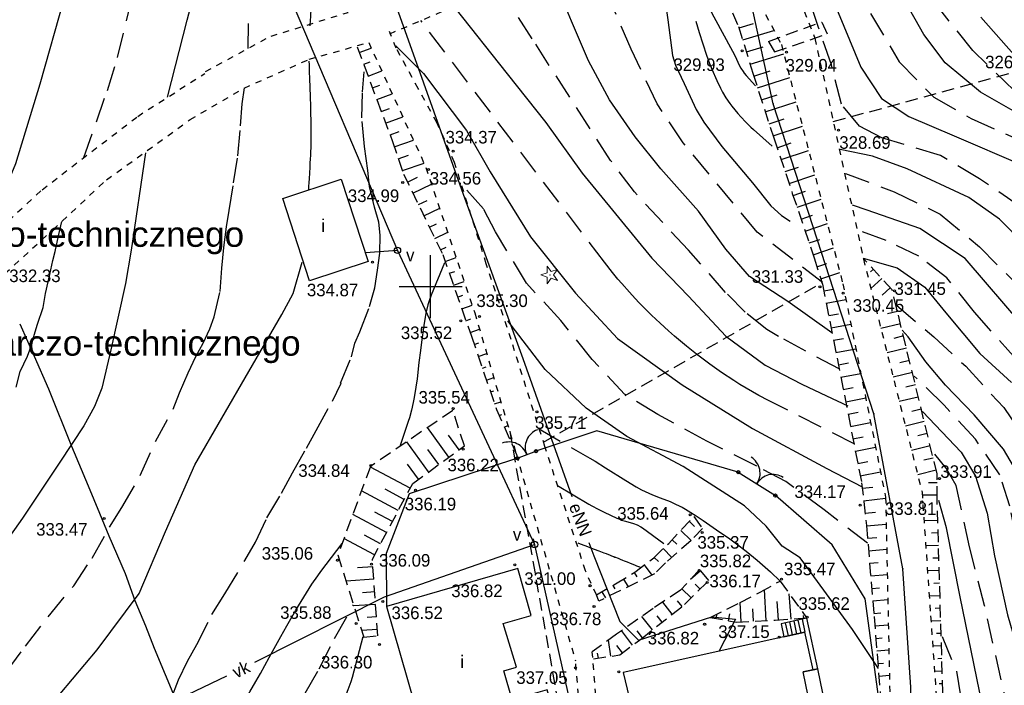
# Model space of a CAD drawing. Extents: x 4615668 to 9249187, y 5334101 to 10688993.
# Tile 53 of 120: x 4667702 to 4667780, y 5336887 to 5336940. Entities that reach past the tile are written whole.
import ezdxf
from ezdxf.enums import TextEntityAlignment as Align

# ---------------------------------------------------------------- set-up
doc = ezdxf.new("R2010")
doc.units = 0
doc.header["$MEASUREMENT"] = 0
for name, pattern in [('DROGA', [1, 0.5, -0.5]), ('PRZEPUST', [1.5, 1, -0.5]), ('SKARPA1', [1.5, 1, -0.5]), ('UZYTEK', [1.5, 1, -0.5]), ('WARSTWICA', [3, 2, -1])]:
    doc.linetypes.add(name, pattern=pattern)
for name, color, linetype in [('13', 7, 'Continuous'), ('14', 7, 'Continuous'), ('15', 7, 'Continuous'), ('17', 7, 'Continuous'), ('19', 7, 'Continuous'), ('21', 7, 'Continuous'), ('22', 7, 'Continuous'), ('23', 7, 'Continuous'), ('24', 7, 'Continuous'), ('25', 7, 'Continuous'), ('38', 7, 'Continuous'), ('47', 7, 'Continuous'), ('50', 7, 'Continuous'), ('51', 7, 'Continuous'), ('52', 7, 'Continuous'), ('60', 7, 'Continuous'), ('9', 7, 'Continuous'), ('SZZPZ_922', 7, 'Continuous')]:
    doc.layers.add(name, color=color, linetype=linetype)
doc.styles.add('Style-Arial', font='arial.ttf')
doc.styles.add('txt', font='TXT', dxfattribs={"height": 0.2})

# ---------------------------------------------------------------- blocks, each defined once
blk = doc.blocks.new('*M2221')
at = {"layer": '60', "color": 7, "linetype": 'Continuous'}
for p, q in [((100, 97.5), (100, 102.5)), ((97.5, 100), (102.5, 100))]:
    blk.add_line(p, q, dxfattribs=at)
blk = doc.blocks.new('DI')
at = {"layer": 'SZZPZ_922', "color": 7, "linetype": 'Continuous', "lineweight": 13}
for p, q in [((-0.736, -0.001), (-0.227, 0.164)), ((-0.227, 0.699), (0.087, 0.267)), ((-0.227, 0.164), (-0.227, 0.699)), ((0.087, 0.267), (0.595, 0.431)), ((0.595, 0.431), (0.281, -0.001)), ((-0.227, -0.166), (-0.736, -0.001)), ((-0.227, -0.702), (-0.227, -0.166)), ((0.087, -0.268), (-0.227, -0.702)), ((0.595, -0.434), (0.087, -0.268)), ((0.281, -0.001), (0.595, -0.434))]:
    blk.add_line(p, q, dxfattribs=at)
blk.add_circle((0, 0), 0.0203, dxfattribs=at)
blk = doc.blocks.new('WYS')
at = {"layer": '52', "color": 67, "linetype": 'Continuous'}
blk.add_circle((0, 0), 0.08, dxfattribs=at)
blk = doc.blocks.new('SLU')
at = {"layer": '22', "color": 1, "linetype": 'Continuous'}
blk.add_circle((0, 0), 0.25, dxfattribs=at)
blk = doc.blocks.new('*M2283')
at = {"layer": '25', "color": 165, "linetype": 'Continuous'}
blk.add_lwpolyline([(103.455, -130.359), (109.185, -127.859), (114.335, -126.869), (121.655, -125.879), (126.565, -125.399), (135.325, -123.079), (146.835, -120.089), (153.905, -118.319), (159.545, -116.839), (164.215, -116.269), (172.715, -114.159), (175.995, -113.979), (176.185, -112.899), (177.075, -108.149), (177.955, -106.849), (178.725, -100.289), (178.655, -89.849), (178.035, -80.429), (175.725, -68.099), (171.225, -54.279), (167.705, -43.429), (165.765, -34.489)], dxfattribs=at)
blk.add_lwpolyline([(103.455, -130.359), (109.185, -127.859), (114.335, -126.869), (121.655, -125.879), (126.565, -125.399), (135.325, -123.079), (146.835, -120.089), (153.905, -118.319), (159.545, -116.839), (164.215, -116.269), (172.715, -114.159), (175.995, -113.979), (176.185, -112.899), (177.075, -108.149), (177.955, -106.849), (178.725, -100.289), (178.655, -89.849), (178.035, -80.429), (175.725, -68.099), (171.225, -54.279), (167.705, -43.429), (165.765, -34.489)], dxfattribs=at)
for p in [(167.705, -43.429), (171.225, -54.279), (175.725, -68.099), (178.035, -80.429)]:
    blk.add_point(p, dxfattribs=at)
blk = doc.blocks.new('BR')
at = {"layer": '38', "color": 97, "linetype": 'Continuous'}
for centre, start, end in [((-1.499, 0.053), 357.959, 90.56156), ((1.495, 0.058), 89.62231, 182.22487)]:
    blk.add_arc(centre, 1.5, start, end, dxfattribs=at)

msp = doc.modelspace()

# ---------------------------------------------------------------- linework, layer by layer
at = {"color": 97, "linetype": 'Continuous'}
for p, q in [((4667741.274, 5336905.523), (4667742.744, 5336906.083)), ((4667758.864, 5336904.413), (4667761.814, 5336902.553))]:
    msp.add_line(p, q, dxfattribs=at)
for points in [[(4667758.864, 5336904.413), (4667747.584, 5336907.713), (4667742.744, 5336906.083)], [(4667741.274, 5336905.523), (4667732.634, 5336902.703), (4667730.814, 5336897.953), (4667730.827, 5336893.732)], [(4667734.175, 5336882.095), (4667736.734, 5336872.353), (4667740.464, 5336868.513), (4667745.624, 5336869.403), (4667746.804, 5336869.673), (4667768.284, 5336873.459), (4667770.222, 5336885.216), (4667768.974, 5336894.323), (4667766.344, 5336898.643), (4667761.814, 5336902.553)]]:
    msp.add_lwpolyline(points, dxfattribs=at)
at = {"color": 97, "linetype": 'DROGA'}
for points in [[(4667750.454, 5336837.537), (4667746.812, 5336852.424), (4667745.665, 5336856.964), (4667745.703, 5336864.078), (4667747.121, 5336869.729), (4667748.156, 5336878.709), (4667747.231, 5336890.124)], [(4667748.996, 5336837.181), (4667745.356, 5336852.062), (4667744.163, 5336856.782), (4667744.205, 5336864.268), (4667745.488, 5336869.38), (4667746.867, 5336878.709), (4667745.886, 5336889.409)]]:
    msp.add_lwpolyline(points, dxfattribs=at)
at = {"color": 97, "linetype": 'Continuous'}
for centre in [(4667758.864, 5336904.413), (4667761.814, 5336902.553)]:
    msp.add_circle(centre, 0.125, dxfattribs=at)
at = {"layer": '13', "color": 7, "linetype": 'Continuous'}
for points in [[(4667727.241, 5336927.723), (4667729.38, 5336921.171), (4667724.715, 5336919.648), (4667722.575, 5336926.199)], [(4667730.827, 5336893.732), (4667734.175, 5336882.095), (4667744.239, 5336884.99), (4667743.633, 5336887.096), (4667740.85, 5336886.295), (4667740.187, 5336888.598), (4667741.19, 5336888.886), (4667740.121, 5336892.379), (4667742.37, 5336893.007), (4667741.288, 5336896.742)], [(4667751.286, 5336881.85), (4667764.818, 5336884.645), (4667764.019, 5336888.515), (4667764.825, 5336888.681), (4667764.174, 5336891.676), (4667749.684, 5336888.465)]]:
    msp.add_lwpolyline(points, close=True, dxfattribs=at)
msp.add_lwpolyline([(4667764.818, 5336884.645), (4667765.987, 5336884.886), (4667765.188, 5336888.756), (4667764.019, 5336888.515)], dxfattribs=at)
at = {"layer": '15', "color": 62, "linetype": 'Continuous'}
for p, q in [((4667763.276, 5336892.571), (4667763.502, 5336891.53)), ((4667763.612, 5336892.644), (4667763.838, 5336891.603)), ((4667762.604, 5336892.425), (4667762.83, 5336891.384)), ((4667762.94, 5336892.498), (4667763.166, 5336891.457))]:
    msp.add_line(p, q, dxfattribs=at)
for points in [[(4667763.948, 5336892.717), (4667762.268, 5336892.352), (4667762.494, 5336891.311), (4667764.174, 5336891.676)], [(4667764.825, 5336888.681), (4667765.187, 5336888.76), (4667764.309, 5336892.796), (4667763.948, 5336892.717), (4667764.174, 5336891.676)]]:
    msp.add_lwpolyline(points, dxfattribs=at)
at = {"layer": '17', "color": 97, "linetype": 'DROGA'}
for points in [[(4667716.431, 5336936.29), (4667721.642, 5336939.121), (4667727.794, 5336941.008), (4667708.423, 5336975.664), (4667700.322, 5336989.079)], [(4667763.698, 5336960.705), (4667756.722, 5336957.64), (4667760.473, 5336950.41), (4667764.965, 5336938.946), (4667768.832, 5336921.378), (4667773.495, 5336902.841), (4667774.178, 5336892.975), (4667775.485, 5336874.724), (4667773.723, 5336855.389), (4667764.113, 5336821.196), (4667762.692, 5336819.115)], [(4667731.105, 5336939.303), (4667736.934, 5336941.784), (4667743.586, 5336945.306), (4667750.807, 5336950.097), (4667755.015, 5336953.633), (4667759.621, 5336943.481), (4667762.294, 5336938.462), (4667767.184, 5336919.412), (4667770.597, 5336902.416), (4667771.051, 5336881.027), (4667771.222, 5336855.647), (4667766.844, 5336838.592), (4667764.399, 5336830.209), (4667761.385, 5336822.68), (4667758.485, 5336819.144)], [(4667747.561, 5336894.645), (4667746.696, 5336896.559), (4667743.457, 5336906.446), (4667740.758, 5336914.98), (4667738.792, 5336921.007), (4667736.249, 5336929.067), (4667734.861, 5336932.239), (4667733.357, 5336934.946), (4667731.622, 5336938.157), (4667731.082, 5336939.472)], [(4667704.27, 5336923.698), (4667708.539, 5336927.69), (4667715.198, 5336932.481), (4667719.505, 5336934.985), (4667724.681, 5336937.272), (4667729.421, 5336938.615), (4667733.981, 5336928.671), (4667737.868, 5336917.103), (4667741.184, 5336905.821), (4667745.886, 5336889.409)], [(4667690.255, 5336914.074), (4667695.585, 5336919.668), (4667703.404, 5336926.895), (4667711.021, 5336932.731), (4667716.359, 5336936.145)], [(4667688.093, 5336907.584), (4667694.97, 5336914.552), (4667700.434, 5336920.214), (4667704.27, 5336923.698)]]:
    msp.add_lwpolyline(points, dxfattribs=at)
at = {"layer": '19', "color": 172, "linetype": 'PRZEPUST'}
for p, q in [((4667761.255, 5336938.702), (4667765.503, 5336940.238)), ((4667761.749, 5336937.86), (4667765.947, 5336939.297))]:
    msp.add_line(p, q, dxfattribs=at)
at = {"layer": '19', "color": 7, "linetype": 'Continuous'}
for p, q in [((4667765.503, 5336940.238), (4667765.947, 5336939.297)), ((4667761.255, 5336938.702), (4667761.749, 5336937.86))]:
    msp.add_line(p, q, dxfattribs=at)
at = {"layer": '21', "color": 1, "linetype": 'Continuous'}
for points in [[(4667719.167, 5336967.587), (4667719.28, 5336967.379), (4667724.742, 5336957.37), (4667728.366, 5336950.575), (4667732.958, 5336937.698), (4667736.952, 5336926.535), (4667741.701, 5336913.471), (4667745.569, 5336902.554), (4667745.603, 5336902.463)], [(4667746.962, 5336898.808), (4667747.35, 5336897.764), (4667749.413, 5336892.527), (4667750.914, 5336891.053), (4667756.76, 5336892.903), (4667758.636, 5336892.715), (4667757.305, 5336890.154)]]:
    msp.add_lwpolyline(points, dxfattribs=at)
at = {"layer": '23', "color": 40, "linetype": 'Continuous'}
for p, q in [((4667731.714, 5336922.063), (4667742.632, 5336898.66)), ((4667742.524, 5336899.113), (4667746.144, 5336883.033))]:
    msp.add_line(p, q, dxfattribs=at)
for points in [[(4667738.634, 5336955.333), (4667723.034, 5336942.513), (4667731.714, 5336922.063), (4667729.155, 5336921.86)], [(4667720.347, 5336889.29), (4667730.674, 5336894.487), (4667742.632, 5336898.66)], [(4667678.366, 5336867.372), (4667685.757, 5336872.173), (4667697.998, 5336878.036), (4667702.435, 5336880.705), (4667718.12, 5336888.211)]]:
    msp.add_lwpolyline(points, dxfattribs=at)
at = {"layer": '38', "color": 97, "linetype": 'Continuous'}
msp.add_lwpolyline([(4667701.62, 5336916.211), (4667702.245, 5336914.85), (4667702.762, 5336913.64), (4667703.925, 5336911.048), (4667705.753, 5336906.478), (4667707.085, 5336903.334), (4667707.99, 5336901.152), (4667708.722, 5336899.359), (4667710.011, 5336896.35), (4667710.786, 5336894.212), (4667711.648, 5336892.181), (4667712.337, 5336890.41), (4667714.961, 5336884.114), (4667717.026, 5336879.134), (4667720.075, 5336871.939), (4667721.088, 5336869.563), (4667722.38, 5336866.56), (4667722.94, 5336865.199), (4667722.23, 5336859.98), (4667716.635, 5336847.511), (4667713.882, 5336841.197), (4667718.186, 5336828.427), (4667721.434, 5336819.2)], dxfattribs=at)
for centre in [(4667742.744, 5336906.083), (4667741.274, 5336905.523), (4667741.274, 5336905.523)]:
    msp.add_circle(centre, 0.125, dxfattribs=at)
at = {"layer": '50', "color": 216, "linetype": 'Continuous'}
for points in [[(4667705.11, 5336980.635), (4667704.61, 5336977.177), (4667704.387, 5336973.161), (4667704.61, 5336969.647), (4667705.552, 5336964.551), (4667706.442, 5336958.918), (4667706.942, 5336955.738), (4667706.776, 5336951.667), (4667705.168, 5336942.163), (4667703.221, 5336935.303), (4667701.275, 5336928.944), (4667698.721, 5336922.828)], [(4667713.398, 5336934.249), (4667714.955, 5336940.384), (4667716.122, 5336944.846), (4667716.296, 5336945.952), (4667716.345, 5336948.193), (4667716.33, 5336952.784), (4667716.219, 5336956.8), (4667716.135, 5336957.861), (4667716.021, 5336959.275), (4667716.052, 5336959.979), (4667716.219, 5336961.43)], [(4667751.391, 5336950.638), (4667753.088, 5336947.776), (4667755.054, 5336944.488), (4667755.285, 5336944.076), (4667755.43, 5336943.796), (4667755.704, 5336943.229), (4667756.483, 5336941.504), (4667756.76, 5336940.937), (4667756.906, 5336940.659), (4667758.41, 5336937.912), (4667758.633, 5336937.47), (4667758.916, 5336936.87), (4667759.069, 5336936.579), (4667759.239, 5336936.3), (4667759.334, 5336936.167), (4667759.489, 5336935.978), (4667760.222, 5336935.166)], [(4667725.38, 5336944.88), (4667724.928, 5336942.212), (4667724.915, 5336942.129), (4667724.89, 5336941.962), (4667724.869, 5336941.795), (4667724.857, 5336941.684), (4667724.835, 5336941.46), (4667724.826, 5336941.348), (4667724.809, 5336941.124), (4667724.794, 5336940.9), (4667724.775, 5336940.6), (4667724.766, 5336940.451), (4667724.751, 5336940.227), (4667724.742, 5336940.115), (4667724.728, 5336939.947)], [(4667766.308, 5336915.509), (4667762.798, 5336917.984), (4667759.752, 5336919.996), (4667757.862, 5336922.162), (4667755.703, 5336925.179), (4667752.695, 5336928.544), (4667750.651, 5336931.097), (4667748.614, 5336934.052), (4667746.917, 5336937.146), (4667745.568, 5336940.318), (4667744.642, 5336942.561), (4667743.292, 5336944.843)], [(4667765.908, 5336943.188), (4667768.631, 5336936.641), (4667770.263, 5336934.161), (4667772.456, 5336932.728), (4667776.051, 5336931.194), (4667781.489, 5336928.846)], [(4667752.972, 5336942.322), (4667753.242, 5336940.426), (4667753.628, 5336937.564), (4667753.859, 5336936.805), (4667754.553, 5336935.359), (4667755.515, 5336933.284), (4667756.126, 5336932.256), (4667757.559, 5336930.344), (4667759.989, 5336927.443), (4667761.445, 5336925.619), (4667762.302, 5336924.852), (4667762.997, 5336924.388)], [(4667736.287, 5336941.366), (4667740.452, 5336936.105), (4667743.538, 5336932.237), (4667746.43, 5336928.215), (4667751.97, 5336921.437), (4667754.901, 5336918.42), (4667757.871, 5336915.248), (4667760.995, 5336912.927), (4667763.914, 5336911.429), (4667765.881, 5336910.501), (4667767.578, 5336909.688)], [(4667782.997, 5336931.91), (4667778.152, 5336934.646), (4667775.333, 5336936.989), (4667773.65, 5336939.24), (4667772.145, 5336941.874)], [(4667778.193, 5336940.622), (4667781.427, 5336936.956)], [(4667731.584, 5336938.347), (4667733.783, 5336936.143), (4667737.215, 5336931.617), (4667739.105, 5336928.329), (4667742.3, 5336923.137), (4667745.887, 5336918.65), (4667749.242, 5336915.053), (4667754.395, 5336911.358), (4667759.987, 5336907.877), (4667765.918, 5336904.712), (4667768.733, 5336903.242)], [(4667724.641, 5336926.911), (4667724.657, 5336927.208), (4667724.669, 5336927.405), (4667724.694, 5336927.801), (4667724.72, 5336928.197), (4667724.755, 5336928.725), (4667724.772, 5336928.988), (4667724.795, 5336929.384), (4667724.805, 5336929.582), (4667724.823, 5336929.978), (4667724.831, 5336930.176), (4667724.839, 5336930.473), (4667724.844, 5336930.77), (4667724.845, 5336930.919), (4667724.846, 5336931.149), (4667724.844, 5336931.609), (4667724.839, 5336932.07), (4667724.834, 5336932.377), (4667724.82, 5336932.99), (4667724.808, 5336933.451), (4667724.78, 5336934.372), (4667724.759, 5336934.986), (4667724.731, 5336935.804), (4667724.718, 5336936.214), (4667724.7, 5336936.828), (4667724.692, 5336937.135)], [(4667711.63, 5336929.84), (4667710.504, 5336922.082), (4667710.038, 5336919.426), (4667708.873, 5336914.154), (4667708.176, 5336911.091), (4667707.593, 5336909.633), (4667706.728, 5336908.114), (4667704.827, 5336905.215), (4667701.856, 5336900.745), (4667698.68, 5336896.327), (4667697.195, 5336894.066), (4667695.761, 5336891.497)], [(4667783.651, 5336920.508), (4667779.662, 5336924.556), (4667777.215, 5336926.287), (4667772.324, 5336928.566), (4667769.544, 5336929.564), (4667766.969, 5336930.101)], [(4667690.097, 5336855.712), (4667692.094, 5336860.079), (4667695.475, 5336865.37), (4667697.876, 5336869.807), (4667699.873, 5336873.968), (4667700.795, 5336877.719), (4667701.103, 5336880.596), (4667701.82, 5336882.497), (4667703.862, 5336885.608), (4667707.806, 5336890.283), (4667711.135, 5336894.753), (4667713.235, 5336899.685), (4667715.576, 5336904.988), (4667719.878, 5336912.437), (4667722.49, 5336916.958), (4667723.411, 5336918.64), (4667724.13, 5336921.12)], [(4667768.818, 5336921.442), (4667771.528, 5336920.67), (4667773.714, 5336919.146), (4667775.394, 5336917.087), (4667778.113, 5336913.851), (4667780.635, 5336911.543)], [(4667770.04, 5336888.788), (4667767.957, 5336891.883), (4667765.682, 5336895.016), (4667763.792, 5336897.608), (4667762.365, 5336898.536), (4667761.092, 5336900.122), (4667759.357, 5336901.746), (4667754.47, 5336904.863), (4667749.996, 5336907.261), (4667746.757, 5336909.505), (4667743.482, 5336912.595), (4667740.513, 5336916.463)], [(4667795.18, 5336829.986), (4667792.621, 5336833.756), (4667791.315, 5336836.323), (4667790.091, 5336840.227), (4667789.238, 5336844.879), (4667788.652, 5336849.8), (4667788.385, 5336853.791), (4667788.705, 5336858.631), (4667788.705, 5336864.286), (4667788.625, 5336868.216), (4667788.118, 5336872.869), (4667787.185, 5336881.853), (4667786.518, 5336885.569), (4667785.558, 5336889.527), (4667783.936, 5336895.683), (4667782.87, 5336899.881), (4667781.778, 5336903.212), (4667779.992, 5336906.233), (4667777.652, 5336908.976), (4667775.359, 5336911.329), (4667773.813, 5336913.201), (4667772.4, 5336915.18), (4667771.92, 5336915.715)], [(4667773.544, 5336909.231), (4667776.616, 5336906.01), (4667777.756, 5336904.097), (4667778.69, 5336901.156), (4667779.276, 5336897.76), (4667780.316, 5336893.067), (4667781.649, 5336888.414), (4667782.39, 5336885.034), (4667783.537, 5336880.729), (4667784.336, 5336877.359), (4667784.657, 5336873.735), (4667785.057, 5336869.323), (4667785.376, 5336865.357), (4667785.403, 5336860.411), (4667785.297, 5336856.546), (4667785.404, 5336852.294), (4667785.645, 5336848.561), (4667786.124, 5336843.695), (4667786.682, 5336840.504), (4667787.749, 5336835.959), (4667789.825, 5336830.919), (4667791.585, 5336827.576), (4667793.761, 5336824.585), (4667794.318, 5336823.953)], [(4667744.45, 5336903.348), (4667746.956, 5336901.878), (4667747.198, 5336901.74), (4667747.689, 5336901.479), (4667748.188, 5336901.232), (4667749.193, 5336900.756), (4667749.417, 5336900.661), (4667749.571, 5336900.606), (4667749.884, 5336900.511), (4667750.515, 5336900.329), (4667750.817, 5336900.216), (4667751.103, 5336900.071), (4667751.237, 5336899.982), (4667752.934, 5336898.745)], [(4667792.16, 5336819.75), (4667791.897, 5336820.005), (4667789.394, 5336822.75), (4667787.181, 5336825.638), (4667785.661, 5336829.168), (4667784.438, 5336832.948), (4667783.532, 5336836.959), (4667783.078, 5336840.382), (4667782.441, 5336845.788), (4667782.148, 5336850.949), (4667782.228, 5336854.651), (4667782.335, 5336859.678), (4667782.096, 5336865.193), (4667781.749, 5336869.632), (4667780.896, 5336874.579), (4667780.099, 5336878.302), (4667779.032, 5336882.42), (4667778.072, 5336886.992), (4667776.529, 5336894.487), (4667775.436, 5336899.984), (4667774.823, 5336902.15)], [(4667718.647, 5336869.907), (4667721.617, 5336874.325), (4667721.952, 5336874.838), (4667722.167, 5336875.185), (4667722.582, 5336875.888), (4667723.171, 5336876.964), (4667723.548, 5336877.69), (4667724.281, 5336879.155), (4667725.083, 5336880.818), (4667725.597, 5336881.935), (4667725.932, 5336882.683), (4667726.586, 5336884.189), (4667727.414, 5336886.128), (4667727.797, 5336887.107), (4667728.028, 5336887.768), (4667728.133, 5336888.102), (4667728.276, 5336888.608), (4667728.993, 5336891.331)]]:
    msp.add_lwpolyline(points, dxfattribs=at)
at = {"layer": '50', "color": 245, "linetype": 'WARSTWICA'}
for points in [[(4667706.744, 5336929.454), (4667708.605, 5336934.8), (4667709.406, 5336937.419), (4667710.726, 5336942.747), (4667711.694, 5336946.493), (4667711.953, 5336948.399), (4667712.005, 5336950.357), (4667711.953, 5336954.276), (4667711.84, 5336961.348), (4667711.597, 5336963.199), (4667711.097, 5336965.651), (4667711.003, 5336966.888), (4667711.059, 5336969.518), (4667711.115, 5336971.253)], [(4667765.573, 5336919.499), (4667760.365, 5336923.513), (4667754.471, 5336930.635), (4667752.388, 5336933.741), (4667750.333, 5336938.085), (4667747.373, 5336944.848), (4667746.167, 5336946.937)], [(4667781.248, 5336925.579), (4667778.076, 5336927.771), (4667774.956, 5336929.616), (4667770.299, 5336931.031), (4667768.512, 5336931.941), (4667767.076, 5336933.692), (4667766.276, 5336936.82), (4667765.263, 5336939.815), (4667763.962, 5336943.567)], [(4667766.888, 5336912.626), (4667762.064, 5336915.21), (4667761.124, 5336915.777), (4667759.408, 5336917.144), (4667757.848, 5336918.726), (4667755.876, 5336920.973), (4667754.884, 5336922.082), (4667750.582, 5336926.718), (4667748.69, 5336929.229), (4667742.441, 5336938.906), (4667739.755, 5336943.085)], [(4667754.671, 5336943.102), (4667755.481, 5336940.317), (4667755.754, 5336939.411), (4667756.33, 5336937.61), (4667756.573, 5336936.929), (4667756.754, 5336936.483), (4667757.14, 5336935.598), (4667757.445, 5336934.962), (4667757.61, 5336934.652), (4667757.878, 5336934.198), (4667758.175, 5336933.76), (4667758.335, 5336933.548), (4667758.817, 5336932.962), (4667759.068, 5336932.681), (4667759.457, 5336932.273), (4667759.862, 5336931.881), (4667760.07, 5336931.692), (4667761.806, 5336930.144)], [(4667719.821, 5336938.131), (4667719.865, 5336941.203)], [(4667780.844, 5336934.789), (4667777.539, 5336937.971), (4667774.451, 5336941.835)], [(4667769.392, 5336940.907), (4667771.685, 5336937.083), (4667774.431, 5336934.248), (4667777.417, 5336932.564), (4667783.211, 5336929.979)], [(4667768.151, 5336906.636), (4667761.271, 5336910.115), (4667760.5, 5336910.519), (4667759.992, 5336910.8), (4667758.993, 5336911.39), (4667758.501, 5336911.698), (4667757.532, 5336912.34), (4667756.582, 5336913.013), (4667755.958, 5336913.479), (4667755.546, 5336913.797), (4667754.731, 5336914.45), (4667753.78, 5336915.25), (4667753.314, 5336915.658), (4667752.626, 5336916.28), (4667751.953, 5336916.916), (4667751.622, 5336917.239), (4667750.973, 5336917.895), (4667750.654, 5336918.228), (4667750.184, 5336918.735), (4667749.572, 5336919.424), (4667749.273, 5336919.774), (4667748.833, 5336920.307), (4667748.192, 5336921.123), (4667733.574, 5336940.354)], [(4667713.662, 5336886.295), (4667714.265, 5336887.893), (4667714.997, 5336889.363), (4667715.729, 5336890.702), (4667716.936, 5336893.079), (4667717.969, 5336894.721), (4667719.549, 5336897.373), (4667720.41, 5336898.842), (4667721.315, 5336900.786), (4667722.478, 5336902.731), (4667723.34, 5336904.373), (4667724.46, 5336906.317), (4667725.235, 5336907.743), (4667726.527, 5336910.076), (4667727.217, 5336911.502), (4667727.174, 5336911.502), (4667728.063, 5336913.589), (4667728.322, 5336914.67), (4667728.71, 5336915.577), (4667729.485, 5336917.608), (4667729.916, 5336919.077), (4667730.131, 5336920.503), (4667730.304, 5336921.842), (4667730.347, 5336923.268), (4667730.217, 5336924.305), (4667729.873, 5336925.515), (4667729.485, 5336927.157), (4667729.356, 5336928.41), (4667729.096, 5336930.321), (4667728.881, 5336932.611), (4667728.924, 5336934.685), (4667729.053, 5336936.283)], [(4667700.541, 5336888.503), (4667702.092, 5336890.577), (4667703.901, 5336892.911), (4667705.926, 5336895.373), (4667707.391, 5336897.577), (4667708.769, 5336900.04), (4667709.76, 5336901.595), (4667711.224, 5336904.144), (4667712.431, 5336906.867), (4667713.837, 5336909.422), (4667714.354, 5336910.719), (4667715.043, 5336912.317), (4667715.646, 5336913.614), (4667716.249, 5336914.694), (4667716.766, 5336915.817), (4667717.111, 5336916.768), (4667717.585, 5336918.799), (4667717.714, 5336920.656), (4667717.886, 5336922.298), (4667718.101, 5336923.94), (4667718.317, 5336925.237), (4667718.661, 5336927.44), (4667719.006, 5336929.601), (4667719.218, 5336931.965), (4667719.347, 5336933.737), (4667719.535, 5336934.998)], [(4667767.39, 5336928.177), (4667771.282, 5336926.733), (4667774.935, 5336924.941), (4667778.081, 5336922.347), (4667781.333, 5336919.058)], [(4667769.162, 5336898.751), (4667765.691, 5336901.42), (4667762.644, 5336903.664), (4667760.33, 5336904.901), (4667756.358, 5336906.874), (4667752.463, 5336909.001), (4667749.802, 5336910.626), (4667747.227, 5336913.394), (4667744.721, 5336916.489), (4667741.983, 5336919.467), (4667739.521, 5336923.546), (4667738.557, 5336925.364), (4667737.053, 5336927.066)], [(4667701.351, 5336911.172), (4667701.653, 5336912.425), (4667702.256, 5336913.635), (4667702.6, 5336914.585), (4667702.773, 5336915.32), (4667703.031, 5336916.206), (4667703.505, 5336917.524), (4667703.677, 5336918.625), (4667704.022, 5336920.138), (4667704.259, 5336921.261), (4667704.453, 5336921.972), (4667704.711, 5336923.225), (4667704.989, 5336924.371)], [(4667781.007, 5336913.403), (4667777.674, 5336917.147), (4667775.468, 5336919.887), (4667773.255, 5336921.599), (4667770.643, 5336922.855), (4667768.483, 5336923.631)], [(4667771.471, 5336917.712), (4667774.43, 5336915.172), (4667776.99, 5336912.845), (4667780.002, 5336909.556), (4667782.348, 5336906.134), (4667784.283, 5336902.466), (4667785.589, 5336898.99), (4667786.602, 5336894.765), (4667787.187, 5336891.702), (4667788.013, 5336887.611), (4667788.386, 5336883.932), (4667789.239, 5336878.744), (4667790.093, 5336870.689), (4667790.413, 5336866.009), (4667790.627, 5336861.16), (4667790.36, 5336856.908), (4667789.827, 5336853.289), (4667790.201, 5336848.797), (4667791.08, 5336844.144), (4667791.933, 5336841.563), (4667793.652, 5336837.573)], [(4667796.294, 5336824.853), (4667794.534, 5336826.831), (4667792.162, 5336830.495), (4667790.269, 5336834.212), (4667788.784, 5336838.36), (4667787.557, 5336844.056), (4667787.131, 5336848.334), (4667786.734, 5336852.715), (4667786.947, 5336859.908), (4667786.974, 5336865.096), (4667786.654, 5336870.523), (4667785.987, 5336877.823), (4667784.921, 5336883.572), (4667782.975, 5336890.398), (4667781.562, 5336896.281), (4667780.499, 5336901.713), (4667779.699, 5336904.2), (4667777.753, 5336907.035), (4667775.256, 5336909.754), (4667772.883, 5336912.054)], [(4667742.944, 5336907.882), (4667747.032, 5336905.523), (4667747.449, 5336905.278), (4667748.273, 5336904.772), (4667749.908, 5336903.742), (4667750.734, 5336903.241), (4667751.155, 5336903.012), (4667751.443, 5336902.873), (4667752.031, 5336902.62), (4667752.628, 5336902.384), (4667753.424, 5336902.07), (4667753.817, 5336901.901), (4667754.201, 5336901.717), (4667754.39, 5336901.619), (4667754.668, 5336901.461), (4667755.504, 5336900.939), (4667756.053, 5336900.579), (4667757.136, 5336899.837), (4667758.193, 5336899.096), (4667758.717, 5336898.719), (4667759.488, 5336898.135), (4667760.364, 5336897.416), (4667760.791, 5336897.045), (4667761.417, 5336896.472), (4667762.184, 5336895.747)], [(4667792.961, 5336822.006), (4667790.699, 5336824.677), (4667788.94, 5336827.19), (4667786.624, 5336832.124), (4667785.745, 5336835.279), (4667784.546, 5336840.104), (4667784.226, 5336844.971), (4667783.613, 5336851.5), (4667783.693, 5336857.544), (4667783.8, 5336863.545), (4667783.614, 5336866.994), (4667783.081, 5336869.347), (4667782.733, 5336875.72), (4667782.119, 5336879.116), (4667780.468, 5336884.949), (4667778.472, 5336893.793), (4667777.274, 5336898.483), (4667776.634, 5336901.425), (4667776.208, 5336903.35), (4667775.408, 5336904.74), (4667774.528, 5336905.837)], [(4667746.068, 5336898.792), (4667746.257, 5336898.72), (4667746.634, 5336898.577), (4667747.388, 5336898.292), (4667747.765, 5336898.148), (4667748.017, 5336898.053), (4667748.142, 5336898.005), (4667748.331, 5336897.933), (4667748.519, 5336897.861), (4667748.613, 5336897.825), (4667748.707, 5336897.789), (4667748.769, 5336897.765), (4667748.852, 5336897.732), (4667748.893, 5336897.716), (4667748.955, 5336897.692), (4667749.038, 5336897.659), (4667749.079, 5336897.643), (4667749.203, 5336897.594), (4667749.286, 5336897.561), (4667749.451, 5336897.495), (4667749.637, 5336897.42), (4667749.76, 5336897.371), (4667750.008, 5336897.27), (4667750.255, 5336897.17), (4667750.584, 5336897.036), (4667750.749, 5336896.969), (4667750.914, 5336896.903), (4667750.997, 5336896.869), (4667751.12, 5336896.82)], [(4667716.35, 5336874.805), (4667716.963, 5336875.604), (4667718.016, 5336876.661), (4667718.959, 5336877.828), (4667720.012, 5336879.33), (4667720.816, 5336880.608), (4667721.98, 5336882.415), (4667723.088, 5336884.778), (4667724.363, 5336886.835), (4667725.472, 5336888.753), (4667726.691, 5336891.171), (4667728.212, 5336893.866)], [(4667775.089, 5336891.339), (4667776.236, 5336888.584), (4667776.929, 5336884.547), (4667777.995, 5336880.241), (4667778.955, 5336875.717), (4667779.434, 5336872.722), (4667779.701, 5336869.433), (4667780.048, 5336866.278), (4667780.342, 5336859.966), (4667780.528, 5336855.634), (4667780.662, 5336852.345), (4667780.984, 5336848.431), (4667781.064, 5336843.805), (4667781.304, 5336839.652), (4667781.998, 5336836.042), (4667782.984, 5336832.887), (4667784.581, 5336828.888), (4667786.74, 5336824.315), (4667789.076, 5336821.204), (4667789.29, 5336820.941)]]:
    msp.add_lwpolyline(points, dxfattribs=at)
at = {"layer": '50', "color": 7, "linetype": 'Continuous'}
for points in [[(4667794.472, 5336871.316), (4667794.015, 5336875.468), (4667793.847, 5336882.45), (4667793.009, 5336888.134), (4667791.704, 5336895.443), (4667790.665, 5336900.454), (4667788.688, 5336905.62), (4667785.268, 5336910.631), (4667781.622, 5336915.961), (4667776.934, 5336921.431), (4667773.312, 5336923.819), (4667769.121, 5336925.265), (4667767.947, 5336925.669)], [(4667735.453, 5336921.064), (4667734.411, 5336918.505), (4667734.241, 5336918.038), (4667734.144, 5336917.722), (4667733.986, 5336917.078), (4667733.922, 5336916.752), (4667733.813, 5336916.094), (4667733.639, 5336914.768), (4667733.549, 5336914.108), (4667733.427, 5336913.134), (4667733.281, 5336911.835), (4667733.189, 5336911.188), (4667733.051, 5336910.366), (4667732.973, 5336909.956), (4667732.838, 5336909.347), (4667732.674, 5336908.745), (4667732.578, 5336908.449), (4667731.896, 5336906.466)], [(4667713.216, 5336878.829), (4667716.904, 5336882.322), (4667717.076, 5336882.49), (4667717.403, 5336882.839), (4667717.711, 5336883.205), (4667717.907, 5336883.457), (4667718.277, 5336883.979), (4667718.539, 5336884.383), (4667719.034, 5336885.216), (4667719.966, 5336886.924), (4667720.438, 5336887.768), (4667720.796, 5336888.393), (4667721.497, 5336889.653), (4667722.421, 5336891.337), (4667722.889, 5336892.175), (4667723.614, 5336893.42), (4667724.464, 5336894.815), (4667724.905, 5336895.502), (4667725.369, 5336896.173), (4667725.611, 5336896.502), (4667727.296, 5336898.727)]]:
    msp.add_lwpolyline(points, dxfattribs=at)
at = {"layer": '51', "color": 3, "linetype": 'Continuous'}
for p, q in [((4667758.925, 5336939.767), (4667760.076, 5336940.117)), ((4667759.216, 5336938.811), (4667761.705, 5336939.567)), ((4667728.672, 5336937.809), (4667729.627, 5336938.165)), ((4667759.506, 5336937.854), (4667760.846, 5336938.261)), ((4667759.797, 5336936.897), (4667762.486, 5336937.714)), ((4667729.022, 5336936.872), (4667729.533, 5336937.063)), ((4667729.371, 5336935.935), (4667730.463, 5336936.343)), ((4667760.092, 5336935.941), (4667761.407, 5336936.367)), ((4667760.4, 5336934.99), (4667762.972, 5336935.822)), ((4667729.721, 5336934.998), (4667730.301, 5336935.215)), ((4667730.071, 5336934.061), (4667731.299, 5336934.52)), ((4667760.707, 5336934.039), (4667761.964, 5336934.445)), ((4667730.421, 5336933.124), (4667731.069, 5336933.366)), ((4667761.015, 5336933.087), (4667763.47, 5336933.881)), ((4667730.771, 5336932.188), (4667732.135, 5336932.697)), ((4667761.323, 5336932.136), (4667762.521, 5336932.523)), ((4667761.631, 5336931.184), (4667763.968, 5336931.941)), ((4667731.12, 5336931.251), (4667731.837, 5336931.518)), ((4667731.459, 5336930.31), (4667732.989, 5336930.834)), ((4667761.948, 5336930.236), (4667763.079, 5336930.615)), ((4667731.782, 5336929.364), (4667732.595, 5336929.642)), ((4667762.266, 5336929.288), (4667764.46, 5336930.024)), ((4667732.106, 5336928.418), (4667733.827, 5336929.006)), ((4667762.584, 5336928.34), (4667763.647, 5336928.696)), ((4667732.511, 5336927.505), (4667733.311, 5336927.894)), ((4667762.902, 5336927.392), (4667764.959, 5336928.082)), ((4667732.948, 5336926.606), (4667734.432, 5336927.328)), ((4667763.22, 5336926.444), (4667764.214, 5336926.778)), ((4667733.386, 5336925.707), (4667734.07, 5336926.039)), ((4667763.54, 5336925.496), (4667765.456, 5336926.142)), ((4667733.824, 5336924.807), (4667735.075, 5336925.416)), ((4667763.859, 5336924.548), (4667764.782, 5336924.859)), ((4667734.262, 5336923.908), (4667734.829, 5336924.184)), ((4667764.178, 5336923.601), (4667765.955, 5336924.199)), ((4667734.699, 5336923.009), (4667735.717, 5336923.505)), ((4667764.498, 5336922.653), (4667765.351, 5336922.941)), ((4667735.137, 5336922.11), (4667735.588, 5336922.329)), ((4667764.817, 5336921.705), (4667766.454, 5336922.257)), ((4667735.513, 5336921.185), (4667736.393, 5336921.494)), ((4667765.126, 5336920.754), (4667765.918, 5336921.009)), ((4667768.945, 5336921.303), (4667768.868, 5336921.233)), ((4667735.844, 5336920.242), (4667736.278, 5336920.394)), ((4667765.432, 5336919.802), (4667766.958, 5336920.292)), ((4667769.619, 5336920.564), (4667769.382, 5336920.348)), ((4667736.176, 5336919.298), (4667737.03, 5336919.598)), ((4667770.292, 5336919.825), (4667769.422, 5336919.032)), ((4667736.507, 5336918.355), (4667736.927, 5336918.502)), ((4667765.677, 5336918.834), (4667766.457, 5336918.988)), ((4667770.966, 5336919.086), (4667770.333, 5336918.508)), ((4667736.838, 5336917.411), (4667737.667, 5336917.702)), ((4667765.87, 5336917.853), (4667767.435, 5336918.162)), ((4667766.063, 5336916.872), (4667766.848, 5336917.027)), ((4667771.541, 5336917.196), (4667770.76, 5336917.006)), ((4667737.169, 5336916.467), (4667737.57, 5336916.608)), ((4667766.256, 5336915.891), (4667767.829, 5336916.201)), ((4667771.778, 5336916.225), (4667770.224, 5336915.845)), ((4667737.5, 5336915.524), (4667738.254, 5336915.788)), ((4667737.827, 5336914.579), (4667738.182, 5336914.701)), ((4667766.45, 5336914.91), (4667767.238, 5336915.065)), ((4667772.015, 5336915.253), (4667771.241, 5336915.065)), ((4667738.152, 5336913.633), (4667738.82, 5336913.863)), ((4667766.643, 5336913.929), (4667768.223, 5336914.24)), ((4667772.252, 5336914.282), (4667770.712, 5336913.906)), ((4667766.836, 5336912.948), (4667767.628, 5336913.103)), ((4667772.489, 5336913.31), (4667771.722, 5336913.123)), ((4667738.477, 5336912.687), (4667738.79, 5336912.795)), ((4667767.029, 5336911.966), (4667768.616, 5336912.279)), ((4667772.726, 5336912.339), (4667771.2, 5336911.966)), ((4667738.802, 5336911.742), (4667739.385, 5336911.942)), ((4667739.127, 5336910.796), (4667739.397, 5336910.889)), ((4667767.223, 5336910.985), (4667768.018, 5336911.142)), ((4667772.964, 5336911.368), (4667772.204, 5336911.182)), ((4667739.452, 5336909.85), (4667739.949, 5336910.021)), ((4667767.416, 5336910.004), (4667769.01, 5336910.318)), ((4667773.201, 5336910.396), (4667771.687, 5336910.027)), ((4667767.609, 5336909.023), (4667768.408, 5336909.18)), ((4667773.438, 5336909.425), (4667772.685, 5336909.241)), ((4667739.819, 5336908.921), (4667740.02, 5336909.009)), ((4667767.802, 5336908.042), (4667769.404, 5336908.357)), ((4667773.675, 5336908.453), (4667772.175, 5336908.087)), ((4667735.815, 5336905.602), (4667734.113, 5336907.962)), ((4667740.222, 5336908.006), (4667740.505, 5336908.131)), ((4667773.912, 5336907.482), (4667773.166, 5336907.299)), ((4667734.193, 5336904.431), (4667732.459, 5336906.835)), ((4667736.626, 5336906.187), (4667735.783, 5336907.356)), ((4667740.625, 5336907.09), (4667740.707, 5336907.127)), ((4667767.996, 5336907.061), (4667768.798, 5336907.219)), ((4667735.004, 5336905.016), (4667734.145, 5336906.208)), ((4667741.028, 5336906.175), (4667741.074, 5336906.196)), ((4667768.189, 5336906.079), (4667769.798, 5336906.396)), ((4667774.149, 5336906.51), (4667772.663, 5336906.147)), ((4667768.382, 5336905.098), (4667769.188, 5336905.257)), ((4667774.387, 5336905.539), (4667773.647, 5336905.358)), ((4667732.723, 5336903.129), (4667729.553, 5336904.823)), ((4667733.382, 5336903.846), (4667732.508, 5336905.059)), ((4667768.575, 5336904.117), (4667770.191, 5336904.435)), ((4667774.624, 5336904.567), (4667773.151, 5336904.208)), ((4667774.695, 5336903.576), (4667774.003, 5336903.575)), ((4667731.781, 5336901.365), (4667728.852, 5336902.93)), ((4667732.252, 5336902.247), (4667730.727, 5336903.062)), ((4667768.734, 5336903.131), (4667769.574, 5336903.227)), ((4667768.847, 5336902.137), (4667770.599, 5336902.338)), ((4667774.696, 5336902.576), (4667773.513, 5336902.574)), ((4667731.309, 5336900.483), (4667729.905, 5336901.233)), ((4667768.961, 5336901.144), (4667769.791, 5336901.239)), ((4667730.838, 5336899.601), (4667728.151, 5336901.037)), ((4667754.964, 5336900.493), (4667755.381, 5336900.099)), ((4667774.748, 5336900.576), (4667773.654, 5336900.544)), ((4667754.278, 5336899.765), (4667755.106, 5336898.984)), ((4667769.074, 5336900.15), (4667770.642, 5336900.28)), ((4667729.895, 5336897.837), (4667727.451, 5336899.143)), ((4667730.367, 5336898.719), (4667729.084, 5336899.404)), ((4667753.592, 5336899.038), (4667753.971, 5336898.68)), ((4667769.157, 5336899.153), (4667769.91, 5336899.216)), ((4667774.778, 5336899.577), (4667774.251, 5336899.561)), ((4667752.887, 5336898.329), (4667753.561, 5336897.634)), ((4667769.24, 5336898.157), (4667770.685, 5336898.277)), ((4667774.808, 5336898.577), (4667773.792, 5336898.547)), ((4667752.169, 5336897.632), (4667752.496, 5336897.296)), ((4667774.838, 5336897.578), (4667774.35, 5336897.563)), ((4667729.757, 5336896.884), (4667728.535, 5336896.797)), ((4667751.373, 5336897.028), (4667751.982, 5336896.219)), ((4667755.859, 5336896.569), (4667755.05, 5336895.87)), ((4667769.323, 5336897.16), (4667770.015, 5336897.218)), ((4667774.868, 5336896.578), (4667773.931, 5336896.55)), ((4667729.828, 5336895.887), (4667727.623, 5336895.73)), ((4667749.717, 5336895.911), (4667750.093, 5336895.296)), ((4667750.57, 5336896.432), (4667750.783, 5336896.084)), ((4667769.406, 5336896.164), (4667770.727, 5336896.274)), ((4667748.86, 5336895.395), (4667749.018, 5336895.121)), ((4667755.109, 5336894.403), (4667754.375, 5336895.142)), ((4667755.819, 5336895.107), (4667755.437, 5336895.492)), ((4667761.078, 5336892.595), (4667760.957, 5336895.073)), ((4667769.489, 5336895.167), (4667770.119, 5336895.22)), ((4667774.898, 5336895.579), (4667774.449, 5336895.565)), ((4667729.899, 5336894.889), (4667728.916, 5336894.819)), ((4667747.994, 5336894.895), (4667748.275, 5336894.408)), ((4667754.379, 5336893.722), (4667754.026, 5336894.174)), ((4667763.073, 5336892.727), (4667762.921, 5336894.731)), ((4667769.572, 5336894.171), (4667770.77, 5336894.27)), ((4667774.928, 5336894.579), (4667774.069, 5336894.553)), ((4667729.97, 5336893.892), (4667728.242, 5336893.769)), ((4667753.59, 5336893.107), (4667752.841, 5336894.068)), ((4667759.08, 5336892.498), (4667759.005, 5336894.038)), ((4667760.079, 5336892.547), (4667760.03, 5336893.549)), ((4667762.076, 5336892.652), (4667761.965, 5336894.109)), ((4667774.958, 5336893.58), (4667774.548, 5336893.567)), ((4667730.041, 5336892.894), (4667729.296, 5336892.841)), ((4667752.025, 5336891.861), (4667751.177, 5336892.928)), ((4667752.808, 5336892.484), (4667752.403, 5336892.992)), ((4667757.107, 5336892.769), (4667757.174, 5336893.135)), ((4667758.091, 5336892.59), (4667758.191, 5336893.138)), ((4667764.07, 5336892.803), (4667764.056, 5336892.995)), ((4667769.654, 5336893.174), (4667770.223, 5336893.221)), ((4667774.988, 5336892.58), (4667774.208, 5336892.557)), ((4667730.112, 5336891.897), (4667728.861, 5336891.808)), ((4667750.445, 5336890.636), (4667749.566, 5336891.805)), ((4667751.243, 5336891.239), (4667750.799, 5336891.797)), ((4667769.736, 5336892.177), (4667770.812, 5336892.265)), ((4667748.707, 5336889.768), (4667748.516, 5336891.055)), ((4667769.817, 5336891.181), (4667770.325, 5336891.222)), ((4667775.017, 5336891.58), (4667774.648, 5336891.569)), ((4667749.646, 5336890.035), (4667749.198, 5336890.63)), ((4667769.898, 5336890.184), (4667770.855, 5336890.262)), ((4667775.047, 5336890.581), (4667774.351, 5336890.56)), ((4667747.718, 5336889.621), (4667747.66, 5336890.007)), ((4667775.077, 5336889.581), (4667774.75, 5336889.572)), ((4667769.979, 5336889.187), (4667770.428, 5336889.224)), ((4667770.061, 5336888.191), (4667770.897, 5336888.259)), ((4667775.107, 5336888.582), (4667774.494, 5336888.563)), ((4667775.137, 5336887.582), (4667774.851, 5336887.574))]:
    msp.add_line(p, q, dxfattribs=at)
at = {"layer": '51', "color": 3, "linetype": 'SKARPA1'}
for points in [[(4667753.372, 5336952.071), (4667757.121, 5336943.68), (4667758.89, 5336939.883), (4667760.022, 5336936.157), (4667761.683, 5336931.024), (4667763.166, 5336926.605), (4667764.9, 5336921.459), (4667765.572, 5336919.366), (4667768.684, 5336903.565), (4667769.073, 5336900.167), (4667769.674, 5336892.938), (4667770.17, 5336886.848), (4667770.594, 5336880.85), (4667771.1, 5336873.782)], [(4667728.497, 5336938.277), (4667731.313, 5336930.735), (4667732.2, 5336928.143), (4667735.323, 5336921.728), (4667737.598, 5336915.244), (4667739.603, 5336909.41), (4667741.184, 5336905.821)], [(4667775.244, 5336878.083), (4667775.159, 5336886.856), (4667774.696, 5336902.313), (4667774.694, 5336904.279), (4667771.121, 5336918.916), (4667768.818, 5336921.442)], [(4667736.119, 5336909.329), (4667729.568, 5336904.865), (4667726.962, 5336897.823), (4667729.025, 5336891.289), (4667730.147, 5336891.398)], [(4667730.147, 5336891.398), (4667729.713, 5336897.496), (4667732.934, 5336903.523), (4667737.061, 5336906.5), (4667736.119, 5336909.329)], [(4667747.561, 5336894.645), (4667749.076, 5336895.519), (4667750.63, 5336896.469), (4667752.145, 5336897.609), (4667753.319, 5336898.749), (4667755.327, 5336900.877)], [(4667755.327, 5336900.877), (4667756.009, 5336899.927), (4667755.1, 5336898.977), (4667753.054, 5336897.191), (4667752.183, 5336896.317), (4667747.75, 5336894.151), (4667747.561, 5336894.645)], [(4667755.781, 5336896.659), (4667754.266, 5336895.025), (4667752.087, 5336893.562), (4667749.17, 5336891.529), (4667747.231, 5336890.124)], [(4667747.333, 5336889.564), (4667749.435, 5336889.876), (4667751.178, 5336891.187), (4667753.565, 5336893.087), (4667754.588, 5336893.885), (4667756.52, 5336895.804), (4667755.781, 5336896.659)], [(4667756.615, 5336892.859), (4667759.002, 5336894.037), (4667760.593, 5336894.873), (4667762.184, 5336895.747), (4667764.306, 5336892.821)], [(4667756.615, 5336892.859), (4667758.699, 5336892.479), (4667761.805, 5336892.631), (4667764.306, 5336892.821)]]:
    msp.add_lwpolyline(points, dxfattribs=at)
at = {"layer": '9', "color": 3, "linetype": 'UZYTEK'}
msp.add_line((4667743.341, 5336906.8), (4667765.546, 5336919.498), dxfattribs=at)
for points in [[(4667766.425, 5336932.312), (4667781.079, 5336936.327), (4667781.59, 5336915.768), (4667790.237, 5336916.015)], [(4667740.654, 5336907.672), (4667749.06, 5336860.476), (4667751.385, 5336848.004), (4667771.223, 5336855.475)]]:
    msp.add_lwpolyline(points, dxfattribs=at)

# ---------------------------------------------------------------- block references
at = {"color": 97, "linetype": 'Continuous', "xscale": 0.9999979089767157, "yscale": 0.9999979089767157, "rotation": 20.85442242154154}
msp.add_blockref('BR', (4667742.009, 5336905.803), dxfattribs=at)
at = {"layer": '24', "color": 40, "linetype": 'Continuous'}
for p in [(4667731.714, 5336922.063), (4667742.632, 5336898.66)]:
    msp.add_blockref('SLU', p, dxfattribs=at)
at = {"layer": '25', "color": 165, "linetype": 'Continuous'}
msp.add_blockref('*M2283', (4667593.939, 5336977.152), dxfattribs=at)
at = {"layer": '38', "color": 97, "linetype": 'Continuous', "xscale": 1.000001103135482, "yscale": 1.000001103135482, "rotation": 327.7682250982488}
msp.add_blockref('BR', (4667760.339, 5336903.483), dxfattribs=at)
at = {"layer": '47', "color": 3, "linetype": 'Continuous'}
msp.add_blockref('DI', (4667743.867, 5336920.11), dxfattribs=at)
at = {"layer": '52', "color": 67, "linetype": 'Continuous'}
for p in [(4667759.165, 5336937.954), (4667762.692, 5336937.835), (4667766.842, 5336931.623), (4667736.144, 5336929.97), (4667734.187, 5336928.51), (4667732.129, 5336927.474), (4667729.72, 5336921.132), (4667765.369, 5336919.165), (4667767.221, 5336918.652), (4667771.307, 5336918.844), (4667738.253, 5336916.803), (4667736.753, 5336916.467), (4667736.15, 5336909.47), (4667742.826, 5336909.218), (4667736.953, 5336906.249), (4667729.588, 5336904.949), (4667774.892, 5336903.898), (4667733.151, 5336902.986), (4667773.487, 5336902.04), (4667768.57, 5336901.784), (4667708.357, 5336900.721), (4667755.033, 5336901.016), (4667755.991, 5336899.606), (4667726.928, 5336897.399), (4667729.638, 5336897.097), (4667741.069, 5336897.038), (4667755.736, 5336896.596), (4667756.374, 5336895.636), (4667762.313, 5336895.892), (4667747.051, 5336895.379), (4667730.541, 5336894.128), (4667747.371, 5336893.714), (4667764.356, 5336892.882), (4667728.433, 5336892.366), (4667756.183, 5336892.305), (4667762.121, 5336891.28), (4667730.29, 5336890.705), (4667745.902, 5336888.847), (4667749.35, 5336888.526)]:
    msp.add_blockref('WYS', p, dxfattribs=at)
at = {"layer": '60', "color": 7, "linetype": 'Continuous'}
msp.add_blockref('*M2221', (4667634.354, 5336819.183), dxfattribs=at)

# ---------------------------------------------------------------- texts
at = {"color": 0, "ltscale": 2.5, "char_height": 2, "width": 67.7998, "attachment_point": 1, "style": 'Style-Arial'}
for s, insert in [('tereny zaplecza gospodarczo-technicznego', (4667665.765, 5336924.349)), ('obiekty kubaturowe gospodarczo-technicznego', (4667665.765, 5336915.687))]:
    msp.add_mtext(s, dxfattribs=dict(at, insert=insert))
at = {"layer": '14', "color": 7, "linetype": 'Continuous', "style": 'txt'}
for p in [(4667725.797, 5336924.067), (4667736.864, 5336889.358)]:
    msp.add_text('i', height=1, dxfattribs=at).set_placement(p, align=Align.MIDDLE)
at = {"layer": '21', "color": 1, "linetype": 'Continuous', "style": 'txt'}
msp.add_text('eNN', height=1, rotation=290.39595, dxfattribs=at).set_placement((4667746.283, 5336900.635), align=Align.MIDDLE)
at = {"layer": '24', "color": 40, "linetype": 'Continuous', "style": 'txt'}
for p in [(4667732.738, 5336921.702), (4667741.243, 5336899.463)]:
    msp.add_text('v', height=1, dxfattribs=at).set_placement(p, align=Align.MIDDLE)
msp.add_text('vk', height=1, rotation=25.57454, dxfattribs=at).set_placement((4667719.237, 5336888.746), align=Align.MIDDLE)
at = {"layer": '52', "color": 67, "linetype": 'Continuous', "style": 'txt'}
for s, p in [('329.93', (4667753.694, 5336936.343)), ('329.04', (4667762.628, 5336936.298)), ('326.04', (4667778.528, 5336936.555)), ('334.37', (4667735.542, 5336930.574)), ('328.69', (4667766.906, 5336930.15)), ('334.56', (4667734.287, 5336927.302)), ('334.99', (4667727.763, 5336925.913)), ('332.33', (4667700.791, 5336919.541)), ('331.33', (4667759.941, 5336919.485)), ('334.87', (4667724.5, 5336918.413)), ('331.45', (4667771.307, 5336918.524)), ('335.30', (4667738.002, 5336917.558)), ('330.45', (4667767.987, 5336917.179)), ('335.52', (4667731.984, 5336915.007)), ('335.54', (4667733.39, 5336909.873)), ('335.71', (4667742.676, 5336907.859)), ('336.22', (4667735.699, 5336904.487)), ('334.84', (4667723.816, 5336904.043)), ('333.91', (4667774.956, 5336903.962)), ('334.17', (4667763.334, 5336902.36)), ('336.19', (4667732.298, 5336901.376)), ('333.81', (4667770.55, 5336901.016)), ('335.64', (4667749.222, 5336900.631)), ('333.47', (4667702.936, 5336899.362)), ('335.37', (4667755.608, 5336898.326)), ('335.06', (4667720.905, 5336897.45)), ('336.09', (4667730.24, 5336896.896)), ('335.82', (4667755.799, 5336896.852)), ('335.47', (4667762.504, 5336896.212)), ('331.00', (4667741.815, 5336895.443)), ('336.17', (4667756.566, 5336895.251)), ('336.82', (4667735.999, 5336894.469)), ('335.62', (4667763.653, 5336893.458)), ('335.88', (4667722.369, 5336892.742)), ('336.52', (4667731.24, 5336892.721)), ('336.78', (4667743.859, 5336892.241)), ('337.15', (4667757.268, 5336891.216)), ('336.82', (4667751.649, 5336890.704)), ('336.30', (4667725.623, 5336888.792)), ('337.05', (4667741.177, 5336887.566))]:
    msp.add_text(s, height=1, dxfattribs=at).set_placement(p)

doc.saveas('drawing.dxf')
